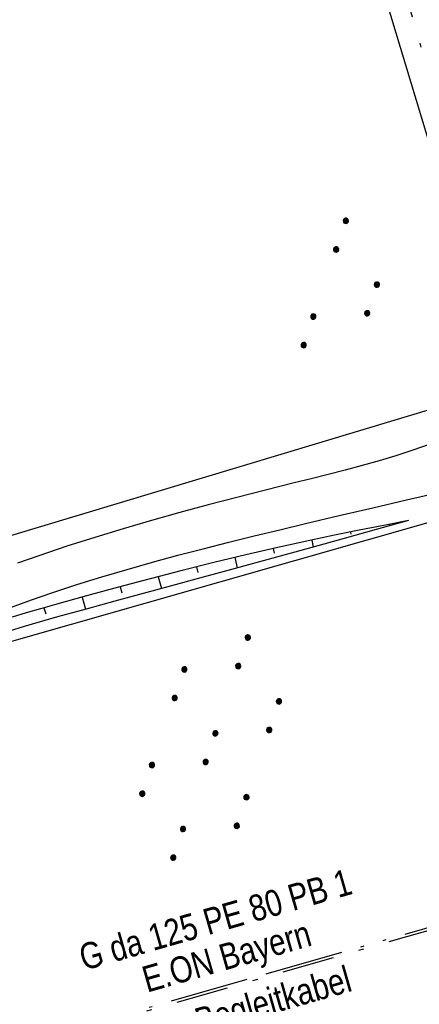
# Model space of a CAD drawing. Extents: x 510526 to 513920, y 467229 to 478797.
# Tile 96 of 256: x 510934 to 510964, y 471383 to 471458. Entities that reach past the tile are written whole.
import ezdxf
from ezdxf.enums import TextEntityAlignment as Align

# ---------------------------------------------------------------- set-up
doc = ezdxf.new("R2010")
doc.units = 0
doc.header["$LTSCALE"] = 10
doc.header["$MEASUREMENT"] = 0
for name, pattern in [('ACAD_ISO13W100', [37, 12, -3, 12, -3, 0.5, -3, 0.5, -3]), ('ACAD_ISO16W100', [73, 15, -6.5, 15, -6.5, 15, -7, 1, -7]), ('LT00', [0]), ('LT08', [0.42, 0.2, -0.1, 0.02, -0.1])]:
    doc.linetypes.add(name, pattern=pattern)
doc.layers.get('0').update_dxf_attribs({"linetype": 'LT00'})
for name, color, linetype in [('BAB-KABEL', 220, 'ACAD_ISO16W100'), ('DFK_AB_L', 21, 'LT00'), ('DFK_KATASTER', 250, 'LT00'), ('DFK_NUTZUNG', 250, 'LT00'), ('GASLTG', 250, 'ACAD_ISO13W100'), ('GASLTG_TEXT', 250, 'Continuous'), ('STROM_UNTER', 80, 'LT08'), ('V95_AFBR_BAB', 250, 'LT00'), ('V95_BOESCH', 250, 'LT00'), ('V95_BOSCHUNG', 250, 'LT00')]:
    doc.layers.add(name, color=color, linetype=linetype)
doc.styles.add('Versorgungsltg', font='ARIAL.TTF', dxfattribs={"width": 0.8, "height": 2})

# ---------------------------------------------------------------- blocks, each defined once
blk = doc.blocks.new('SYMB7110')
at = {"color": 0, "linetype": 'ByBlock'}
for p, q in [((-0.515, 0.392919), (-0.515, 0.367081)), ((-0.51, 0.362895), (-0.51, 0.397105)), ((-0.505, 0.399164), (-0.505, 0.360836)), ((-0.5, 0.360204), (-0.5, 0.399796)), ((-0.495, 0.399164), (-0.495, 0.360836)), ((-0.49, 0.362895), (-0.49, 0.397105)), ((-0.485, 0.392919), (-0.485, 0.367081)), ((-0.48, 0.379874), (-0.48, 0.380145)), ((-0.285, 0.392919), (-0.285, 0.367081)), ((-0.28, 0.362895), (-0.28, 0.397105)), ((-0.275, 0.399164), (-0.275, 0.360836)), ((-0.27, 0.360204), (-0.27, 0.399796)), ((-0.265, 0.399164), (-0.265, 0.360836)), ((-0.26, 0.362895), (-0.26, 0.397105)), ((-0.255, 0.392919), (-0.255, 0.367081)), ((-0.25, 0.379874), (-0.25, 0.380146)), ((0.255, 0.392919), (0.255, 0.367081)), ((0.26, 0.362895), (0.26, 0.397105)), ((0.265, 0.399164), (0.265, 0.360836)), ((0.27, 0.360204), (0.27, 0.399796)), ((0.275, 0.399164), (0.275, 0.360836)), ((0.28, 0.362895), (0.28, 0.397105)), ((0.285, 0.392919), (0.285, 0.367081)), ((0.29, 0.379874), (0.29, 0.380145)), ((0.485, 0.392919), (0.485, 0.367081)), ((0.49, 0.362895), (0.49, 0.397105)), ((0.495, 0.399164), (0.495, 0.360836)), ((0.5, 0.360204), (0.5, 0.399796)), ((0.505, 0.399164), (0.505, 0.360836)), ((0.51, 0.362895), (0.51, 0.397105)), ((0.515, 0.392919), (0.515, 0.367081)), ((0.52, 0.379874), (0.52, 0.380146)), ((-0.9, 0.012919), (-0.9, -0.012919)), ((-0.895, -0.017106), (-0.895, 0.017105)), ((-0.89, 0.019164), (-0.89, -0.019164)), ((-0.885, -0.019797), (-0.885, 0.019796)), ((-0.88, 0.019164), (-0.88, -0.019164)), ((-0.875, -0.017106), (-0.875, 0.017105)), ((-0.87, 0.012919), (-0.87, -0.012919)), ((-0.865, -0.000126), (-0.865, 0.000145)), ((-0.67, 0.012919), (-0.67, -0.012919)), ((-0.665, -0.017106), (-0.665, 0.017105)), ((-0.66, 0.019164), (-0.66, -0.019164)), ((-0.655, -0.019797), (-0.655, 0.019796)), ((-0.65, 0.019164), (-0.65, -0.019164)), ((-0.645, -0.017106), (-0.645, 0.017105)), ((-0.64, 0.012919), (-0.64, -0.012919)), ((-0.635, -0.000126), (-0.635, 0.000145)), ((-0.13, 0.012919), (-0.13, -0.012919)), ((-0.125, -0.017105), (-0.125, 0.017105)), ((-0.12, 0.019164), (-0.12, -0.019164)), ((-0.115, -0.019796), (-0.115, 0.019796)), ((-0.11, 0.019164), (-0.11, -0.019164)), ((-0.105, -0.017105), (-0.105, 0.017105)), ((-0.1, 0.012919), (-0.1, -0.012919)), ((-0.095, -0.000126), (-0.095, 0.000146)), ((0.1, 0.012919), (0.1, -0.012919)), ((0.105, -0.017105), (0.105, 0.017105)), ((0.11, 0.019164), (0.11, -0.019164)), ((0.115, -0.019796), (0.115, 0.019796)), ((0.12, 0.019164), (0.12, -0.019164)), ((0.125, -0.017105), (0.125, 0.017105)), ((0.13, 0.012919), (0.13, -0.012919)), ((0.135, -0.000126), (0.135, 0.000146)), ((0.64, 0.012919), (0.64, -0.012919)), ((0.645, -0.017105), (0.645, 0.017105)), ((0.65, 0.019164), (0.65, -0.019164)), ((0.655, -0.019796), (0.655, 0.019796)), ((0.66, 0.019164), (0.66, -0.019164)), ((0.665, -0.017105), (0.665, 0.017105)), ((0.67, 0.012919), (0.67, -0.012919)), ((0.675, -0.000126), (0.675, 0.000146)), ((0.87, 0.012919), (0.87, -0.012919)), ((0.875, -0.017105), (0.875, 0.017105)), ((0.88, 0.019164), (0.88, -0.019164)), ((0.885, -0.019796), (0.885, 0.019796)), ((0.89, 0.019164), (0.89, -0.019164)), ((0.895, -0.017105), (0.895, 0.017105)), ((0.9, 0.012919), (0.9, -0.012919)), ((0.905, -0.000126), (0.905, 0.000146)), ((-0.515, -0.367081), (-0.515, -0.392919)), ((-0.51, -0.397105), (-0.51, -0.362895)), ((-0.505, -0.360836), (-0.505, -0.399164)), ((-0.5, -0.399796), (-0.5, -0.360204)), ((-0.495, -0.360836), (-0.495, -0.399164)), ((-0.49, -0.397106), (-0.49, -0.362895)), ((-0.485, -0.367081), (-0.485, -0.392919)), ((-0.285, -0.367081), (-0.285, -0.392919)), ((-0.28, -0.397105), (-0.28, -0.362895)), ((-0.275, -0.360836), (-0.275, -0.399164)), ((-0.27, -0.399796), (-0.27, -0.360204)), ((-0.265, -0.360836), (-0.265, -0.399164)), ((-0.26, -0.397105), (-0.26, -0.362895)), ((-0.255, -0.367081), (-0.255, -0.392919)), ((0.255, -0.367081), (0.255, -0.392919)), ((0.26, -0.397105), (0.26, -0.362895)), ((0.265, -0.360836), (0.265, -0.399164)), ((0.27, -0.399796), (0.27, -0.360204)), ((0.275, -0.360836), (0.275, -0.399164)), ((0.28, -0.397105), (0.28, -0.362895)), ((0.285, -0.367081), (0.285, -0.392919)), ((0.485, -0.367081), (0.485, -0.392919)), ((0.49, -0.397105), (0.49, -0.362895)), ((0.495, -0.360836), (0.495, -0.399164)), ((0.5, -0.399796), (0.5, -0.360204)), ((0.505, -0.360836), (0.505, -0.399164)), ((0.51, -0.397105), (0.51, -0.362895)), ((0.515, -0.367081), (0.515, -0.392919)), ((-0.48, -0.380126), (-0.48, -0.379855)), ((-0.25, -0.380126), (-0.25, -0.379855)), ((0.29, -0.380126), (0.29, -0.379855)), ((0.52, -0.380126), (0.52, -0.379855))]:
    blk.add_line(p, q, dxfattribs=at)
for points in [[(-0.48, 0.38), (-0.481981, 0.388678), (-0.48753, 0.395637), (-0.49555, 0.399499), (-0.50445, 0.399499), (-0.51247, 0.395637), (-0.518019, 0.388678), (-0.52, 0.38), (-0.518019, 0.371322), (-0.51247, 0.364363), (-0.50445, 0.360501), (-0.49555, 0.360501), (-0.48753, 0.364363), (-0.481981, 0.371322), (-0.48, 0.38)], [(-0.25, 0.38), (-0.251981, 0.388678), (-0.25753, 0.395637), (-0.26555, 0.399499), (-0.27445, 0.399499), (-0.28247, 0.395637), (-0.288019, 0.388678), (-0.29, 0.38), (-0.288019, 0.371322), (-0.28247, 0.364363), (-0.27445, 0.360501), (-0.26555, 0.360501), (-0.25753, 0.364363), (-0.251981, 0.371322), (-0.25, 0.38)], [(0.29, 0.38), (0.288019, 0.388678), (0.28247, 0.395637), (0.27445, 0.399499), (0.26555, 0.399499), (0.25753, 0.395637), (0.251981, 0.388678), (0.25, 0.38), (0.251981, 0.371322), (0.25753, 0.364363), (0.26555, 0.360501), (0.27445, 0.360501), (0.28247, 0.364363), (0.288019, 0.371322), (0.29, 0.38)], [(0.52, 0.38), (0.518019, 0.388678), (0.51247, 0.395637), (0.50445, 0.399499), (0.495549, 0.399499), (0.48753, 0.395637), (0.481981, 0.388678), (0.48, 0.38), (0.481981, 0.371322), (0.48753, 0.364363), (0.495549, 0.360501), (0.50445, 0.360501), (0.51247, 0.364363), (0.518019, 0.371322), (0.52, 0.38)], [(-0.865, 0), (-0.866981, 0.008678), (-0.87253, 0.015637), (-0.88055, 0.019498), (-0.88945, 0.019498), (-0.89747, 0.015637), (-0.903019, 0.008678), (-0.905, 0)], [(-0.905, 0), (-0.903019, -0.008678), (-0.89747, -0.015637), (-0.88945, -0.019499), (-0.88055, -0.019499), (-0.87253, -0.015637), (-0.866981, -0.008678), (-0.865, 0)], [(-0.635, 0), (-0.636981, 0.008678), (-0.64253, 0.015637), (-0.65055, 0.019498), (-0.65945, 0.019498), (-0.66747, 0.015637), (-0.673019, 0.008678), (-0.675, 0)], [(-0.675, 0), (-0.673019, -0.008678), (-0.66747, -0.015637), (-0.65945, -0.019499), (-0.65055, -0.019499), (-0.64253, -0.015637), (-0.636981, -0.008678), (-0.635, 0)], [(-0.095, 0), (-0.096981, 0.008678), (-0.10253, 0.015637), (-0.11055, 0.019499), (-0.11945, 0.019499), (-0.12747, 0.015637), (-0.133019, 0.008678), (-0.135, 0)], [(-0.135, 0), (-0.133019, -0.008678), (-0.12747, -0.015637), (-0.11945, -0.019499), (-0.11055, -0.019499), (-0.10253, -0.015637), (-0.096981, -0.008678), (-0.095, 0)], [(0.135, 0), (0.133019, 0.008678), (0.12747, 0.015637), (0.11945, 0.019499), (0.11055, 0.019499), (0.10253, 0.015637), (0.096981, 0.008678), (0.095, 0)], [(0.095, 0), (0.096981, -0.008678), (0.10253, -0.015637), (0.11055, -0.019499), (0.11945, -0.019499), (0.12747, -0.015637), (0.133019, -0.008678), (0.135, 0)], [(0.675, 0), (0.673019, 0.008678), (0.66747, 0.015637), (0.65945, 0.019499), (0.65055, 0.019499), (0.64253, 0.015637), (0.636981, 0.008678), (0.635, 0)], [(0.635, 0), (0.636981, -0.008678), (0.64253, -0.015637), (0.65055, -0.019499), (0.65945, -0.019499), (0.66747, -0.015637), (0.673019, -0.008678), (0.675, 0)], [(0.905, 0), (0.903019, 0.008678), (0.89747, 0.015637), (0.88945, 0.019499), (0.88055, 0.019499), (0.87253, 0.015637), (0.866981, 0.008678), (0.865, 0)], [(0.865, 0), (0.866981, -0.008678), (0.87253, -0.015637), (0.88055, -0.019499), (0.88945, -0.019499), (0.89747, -0.015637), (0.903019, -0.008678), (0.905, 0)], [(-0.48, -0.38), (-0.481981, -0.371322), (-0.48753, -0.364363), (-0.49555, -0.360501), (-0.50445, -0.360501), (-0.51247, -0.364363), (-0.518019, -0.371322), (-0.52, -0.38), (-0.518019, -0.388678), (-0.51247, -0.395637), (-0.50445, -0.399499), (-0.49555, -0.399499), (-0.48753, -0.395637), (-0.481981, -0.388678), (-0.48, -0.38)], [(-0.25, -0.38), (-0.251981, -0.371322), (-0.25753, -0.364363), (-0.26555, -0.360501), (-0.27445, -0.360501), (-0.28247, -0.364363), (-0.288019, -0.371322), (-0.29, -0.38), (-0.288019, -0.388678), (-0.28247, -0.395637), (-0.27445, -0.399499), (-0.26555, -0.399499), (-0.25753, -0.395637), (-0.251981, -0.388678), (-0.25, -0.38)], [(0.29, -0.38), (0.288019, -0.371322), (0.28247, -0.364363), (0.27445, -0.360501), (0.26555, -0.360501), (0.25753, -0.364363), (0.251981, -0.371322), (0.25, -0.38), (0.251981, -0.388678), (0.25753, -0.395637), (0.26555, -0.399499), (0.27445, -0.399499), (0.28247, -0.395637), (0.288019, -0.388678), (0.29, -0.38)], [(0.52, -0.38), (0.518019, -0.371322), (0.51247, -0.364363), (0.50445, -0.360501), (0.495549, -0.360501), (0.48753, -0.364363), (0.481981, -0.371322), (0.48, -0.38), (0.481981, -0.388678), (0.48753, -0.395637), (0.495549, -0.399499), (0.50445, -0.399499), (0.51247, -0.395637), (0.518019, -0.388678), (0.52, -0.38)]]:
    blk.add_lwpolyline(points, dxfattribs=at)
blk = doc.blocks.new('SYMB7111')
at = {"color": 0, "linetype": 'ByBlock'}
for p, q in [((-0.13, 0.202919), (-0.13, 0.177081)), ((-0.125, 0.172895), (-0.125, 0.207105)), ((-0.12, 0.209164), (-0.12, 0.170836)), ((-0.115, 0.170204), (-0.115, 0.209796)), ((-0.11, 0.209164), (-0.11, 0.170836)), ((-0.105, 0.172895), (-0.105, 0.207105)), ((-0.1, 0.202919), (-0.1, 0.177081)), ((-0.095, 0.189874), (-0.095, 0.190146)), ((0.1, 0.202919), (0.1, 0.177081)), ((0.105, 0.172895), (0.105, 0.207105)), ((0.11, 0.209164), (0.11, 0.170836)), ((0.115, 0.170204), (0.115, 0.209796)), ((0.12, 0.209164), (0.12, 0.170836)), ((0.125, 0.172895), (0.125, 0.207105)), ((0.13, 0.202919), (0.13, 0.177081)), ((0.135, 0.189874), (0.135, 0.190146)), ((-0.515, -0.177081), (-0.515, -0.202919)), ((-0.51, -0.207105), (-0.51, -0.172895)), ((-0.505, -0.170836), (-0.505, -0.209164)), ((-0.5, -0.209796), (-0.5, -0.170204)), ((-0.495, -0.170836), (-0.495, -0.209164)), ((-0.49, -0.207105), (-0.49, -0.172895)), ((-0.485, -0.177081), (-0.485, -0.202919)), ((-0.48, -0.190126), (-0.48, -0.189854)), ((-0.285, -0.177081), (-0.285, -0.202919)), ((-0.28, -0.207105), (-0.28, -0.172895)), ((-0.275, -0.170836), (-0.275, -0.209164)), ((-0.27, -0.209796), (-0.27, -0.170204)), ((-0.265, -0.170836), (-0.265, -0.209164)), ((-0.26, -0.207105), (-0.26, -0.172895)), ((-0.255, -0.177081), (-0.255, -0.202919)), ((-0.25, -0.190126), (-0.25, -0.189854)), ((0.255, -0.177081), (0.255, -0.202919)), ((0.26, -0.207105), (0.26, -0.172895)), ((0.265, -0.170836), (0.265, -0.209164)), ((0.27, -0.209796), (0.27, -0.170204)), ((0.275, -0.170836), (0.275, -0.209164)), ((0.28, -0.207105), (0.28, -0.172895)), ((0.285, -0.177081), (0.285, -0.202919)), ((0.29, -0.190126), (0.29, -0.189854)), ((0.485, -0.177081), (0.485, -0.202919)), ((0.49, -0.207105), (0.49, -0.172895)), ((0.495, -0.170836), (0.495, -0.209164)), ((0.5, -0.209796), (0.5, -0.170204)), ((0.505, -0.170836), (0.505, -0.209164)), ((0.51, -0.207105), (0.51, -0.172895)), ((0.515, -0.177081), (0.515, -0.202919)), ((0.52, -0.190126), (0.52, -0.189854))]:
    blk.add_line(p, q, dxfattribs=at)
for points in [[(-0.095, 0.19), (-0.096981, 0.198678), (-0.10253, 0.205637), (-0.11055, 0.209499), (-0.11945, 0.209499), (-0.12747, 0.205637), (-0.133019, 0.198678), (-0.135, 0.19), (-0.133019, 0.181322), (-0.12747, 0.174363), (-0.11945, 0.170501), (-0.11055, 0.170501), (-0.10253, 0.174363), (-0.096981, 0.181322), (-0.095, 0.19)], [(0.135, 0.19), (0.133019, 0.198678), (0.12747, 0.205637), (0.11945, 0.209499), (0.11055, 0.209499), (0.10253, 0.205637), (0.096981, 0.198678), (0.095, 0.19), (0.096981, 0.181322), (0.10253, 0.174363), (0.11055, 0.170501), (0.11945, 0.170501), (0.12747, 0.174363), (0.133019, 0.181322), (0.135, 0.19)], [(-0.48, -0.19), (-0.481981, -0.181322), (-0.48753, -0.174363), (-0.49555, -0.170501), (-0.50445, -0.170501), (-0.51247, -0.174363), (-0.518019, -0.181322), (-0.52, -0.19), (-0.518019, -0.198678), (-0.51247, -0.205637), (-0.50445, -0.209499), (-0.49555, -0.209499), (-0.48753, -0.205637), (-0.481981, -0.198678), (-0.48, -0.19)], [(-0.25, -0.19), (-0.251981, -0.181322), (-0.25753, -0.174363), (-0.26555, -0.170501), (-0.27445, -0.170501), (-0.28247, -0.174363), (-0.288019, -0.181322), (-0.29, -0.19), (-0.288019, -0.198678), (-0.28247, -0.205637), (-0.27445, -0.209499), (-0.26555, -0.209499), (-0.25753, -0.205637), (-0.251981, -0.198678), (-0.25, -0.19)], [(0.29, -0.19), (0.288019, -0.181322), (0.28247, -0.174363), (0.27445, -0.170501), (0.26555, -0.170501), (0.25753, -0.174363), (0.251981, -0.181322), (0.25, -0.19), (0.251981, -0.198678), (0.25753, -0.205637), (0.26555, -0.209499), (0.27445, -0.209499), (0.28247, -0.205637), (0.288019, -0.198678), (0.29, -0.19)], [(0.52, -0.19), (0.518019, -0.181322), (0.51247, -0.174363), (0.50445, -0.170501), (0.49555, -0.170501), (0.48753, -0.174363), (0.481981, -0.181322), (0.48, -0.19), (0.481981, -0.198678), (0.48753, -0.205637), (0.49555, -0.209499), (0.50445, -0.209499), (0.51247, -0.205637), (0.518019, -0.198678), (0.52, -0.19)]]:
    blk.add_lwpolyline(points, dxfattribs=at)

msp = doc.modelspace()

# ---------------------------------------------------------------- linework, layer by layer
at = {"layer": 'BAB-KABEL', "ltscale": 0.03, "flags": 128}
msp.add_lwpolyline([(513339.839, 477816.319), (513312.266, 477774.649), (513284.672, 477732.996), (513252.5, 477694.412), (513223.881, 477653.496), (513195.795, 477612.121), (513167.629, 477570.875), (513139.88, 477529.298), (513111.793, 477487.916), (513083.807, 477446.454), (513055.844, 477404.978), (513022.492, 477355.034), (513000.515, 477321.52), (512973.122, 477279.62), (512945.422, 477237.871), (512917.575, 477196.217), (512879.155, 477137.499), (512858.339, 477103.216), (512837.389, 477068.954), (512811.451, 477026.06), (512784.195, 476983.896), (512756.652, 476941.559), (512731.123, 476898.632), (512706.393, 476854.964), (512681.949, 476811.101), (512658.869, 476770.394), (512633.742, 476723.052), (512609.823, 476678.973), (512586.03, 476634.72), (512574.463, 476609.04), (512565.77, 476584.237), (512545.206, 476542.916), (512523.454, 476497.739), (512501.769, 476452.474), (512480.246, 476407.171), (512458.846, 476361.789), (512438.563, 476315.939), (512418.177, 476270.118), (512378.72, 476177.833), (512359.892, 476131.364), (512341.348, 476084.783), (512322.575, 476038.314), (512304.817, 475991.341), (512287.677, 475944.24), (512270.282, 475897.168), (512254.121, 475849.696), (512237.768, 475802.276), (512221.53, 475754.824), (512205.859, 475707.192), (512190.782, 475659.377), (512175.78, 475611.52), (512161.516, 475563.423), (512145.692, 475515.804), (512137.725, 475496.074), (512130.625, 475467.918), (512119.035, 475418.91), (512105.583, 475370.555), (512100.73, 475351.099), (512084.182, 475320.513), (512082.618, 475318.668), (512071.987, 475296.243), (512062.064, 475264.372), (512059.316, 475232.902), (512061.872, 475193.176), (512054.818, 475143.1), (512045.689, 475099.989), (512036.29, 475050.898), (512027.273, 475001.725), (512018.223, 474952.549), (512008.899, 474903.418), (512000.14, 474854.229), (511992.355, 474804.855), (511985.273, 474755.369), (511977.385, 474700.851), (511969.41, 474646.425), (511966.53, 474615.204), (511972.795, 474604.79), (511970.049, 474596.165), (511959.565, 474586.374), (511941.907, 474517.478), (511936.852, 474477.772), (511926.657, 474399.733), (511919.973, 474355.376), (511910.09, 474296.615), (511899.454, 474238.126), (511883.784, 474152.683), (511870.289, 474094.001), (511857.131, 474053.876), (511852.776, 474012.454), (511853.171, 473966.862), (511852.492, 473957.146), (511851.311, 473949.656), (511841.692, 473942.065), (511825.821, 473895.229), (511826.651, 473894.117), (511810.899, 473851.945), (511793.573, 473805.027), (511775.285, 473758.358), (511755.124, 473712.475), (511734.052, 473667.008), (511712.225, 473621.972), (511689.498, 473577.273), (511665.157, 473533.497), (511639.854, 473490.241), (511612.908, 473448.14), (511601.588, 473431.806), (511558.048, 473366.072), (511514.894, 473306.01), (511484.056, 473267.454), (511450.631, 473224.7), (511393.065, 473164.53), (511363.017, 473132.866), (511308.517, 473076.446), (511275.572, 473040.359), (511243.006, 473009.331), (511235.22, 472986.054), (511231.03, 472981.056), (511075.99, 472813.106), (511070.243, 472807.304), (511057.801, 472797.513), (511038.028, 472769.96), (511010.695, 472730.526), (510983.876, 472687.185), (510959.577, 472643.761), (510934.3, 472604.326), (510904.804, 472574.327), (510913.914, 472558.288), (510911.702, 472550.665), (510911.228, 472549.239), (510895.971, 472514.712), (510882.655, 472477.924), (510872.403, 472460.753), (510857.497, 472432.352), (510836.101, 472381.12), (510836.281, 472368.894), (510832.944, 472355.972), (510830.181, 472332.026), (510848.219, 472325.537), (510838.512, 472271.416), (510831.965, 472215.431), (510830.702, 472169.392), (510828.833, 472118.665), (510829.075, 472067.625), (510833.949, 472011.739), (510842.444, 471951.437), (510849.978, 471906.34), (510856.18, 471866.272), (510867.229, 471812.821), (510879.853, 471762.875), (510891.506, 471713.806), (510903.789, 471665.07), (510916.063, 471616.285), (510929.638, 471568.076), (510950.958, 471501.368), (510971.606, 471429.824), (510974.35, 471422.765), (510989.551, 471366.875), (511004.499, 471314.199), (511016.364, 471270.838), (511026.276, 471232.419), (511039.24, 471184.146), (511056.597, 471116.881), (511065.905, 471078.265), (511077.604, 471030.011), (511089.225, 470981.622), (511098.911, 470932.895), (511107.165, 470884.025), (511116.152, 470835.042), (511125.079, 470786.059), (511133.148, 470736.973), (511137.299, 470706.315), (511129.89, 470689.715), (511129.543, 470684.612), (511132.443, 470671.581), (511143.113, 470670.948), (511145.784, 470638.261), (511151.08, 470588.888), (511155.977, 470539.416), (511159.512, 470489.779), (511162.627, 470440.141), (511165.944, 470390.621), (511167.842, 470340.945), (511167.805, 470291.237), (511167.773, 470272.425), (511169.192, 470243.962), (511168.974, 470223.344), (511163.734, 470203.872), (511151.457, 470170.118), (511152.401, 470145.764), (511161.627, 470107.325), (511162.261, 470078.654), (511157.084, 470021.39), (511153.973, 469975.779), (511150.229, 469924.108), (511146.614, 469878.373), (511141.044, 469826.728), (511133.852, 469745.039), (511131.815, 469700.017), (511128.932, 469655.166), (511125.194, 469595.287), (511130.663, 469554.69), (511130.405, 469544.669), (511121.691, 469477.401)], dxfattribs=at)
at = {"layer": 'DFK_AB_L'}
msp.add_line((510945.607, 471511.892), (510970.084, 471430.708), dxfattribs=at)
at = {"layer": 'DFK_KATASTER'}
for p, q in [((510920.009, 471414.857), (510969.582, 471429.774)), ((510971.889, 471421.774), (510930.842, 471410.066))]:
    msp.add_line(p, q, dxfattribs=at)
at = {"layer": 'GASLTG', "ltscale": 0.05, "flags": 128}
msp.add_lwpolyline([(511148.875, 471507.115), (511136.086, 471488.713), (511118.738, 471469.706), (511104.823, 471464.073), (511064.535, 471451.84), (511073.727, 471420.508), (511035.326, 471409.31), (511034.337, 471409.369), (511033.346, 471409.584), (511031.881, 471409.8), (511030.508, 471409.572), (511029.253, 471408.895), (511028.392, 471408.034), (511027.271, 471407.258), (511026.59, 471406.763), (510992.279, 471396.757), (510921.227, 471376.416), (510919.966, 471376.125), (510915.368, 471374.883), (510914.514, 471374.841), (510914.913, 471371.672), (510914.96, 471371.254), (510914.032, 471371.129)], dxfattribs=at)
at = {"layer": 'STROM_UNTER', "ltscale": 2}
msp.add_lwpolyline([(510914.523, 471374.644), (510915.399, 471374.687), (510920.014, 471375.934), (510921.277, 471376.224), (510921.277, 471376.224), (510992.334, 471396.567), (511026.679, 471406.583), (511028.52, 471407.882), (511029.373, 471408.735), (511030.573, 471409.382), (511031.883, 471409.6), (511033.31, 471409.39), (511034.309, 471409.173), (511035.349, 471409.111), (511073.975, 471420.375), (511064.782, 471451.709), (511104.889, 471463.887)], dxfattribs=at)
at = {"layer": 'V95_AFBR_BAB'}
for points in [[(510932.896, 471413.265), (510934.429, 471413.818), (510935.968, 471414.352), (510937.868, 471414.978), (510939.778, 471415.575), (510941.698, 471416.143), (510943.624, 471416.688), (510945.558, 471417.212), (510947.497, 471417.718), (510949.44, 471418.209), (510951.386, 471418.689), (510953.334, 471419.16), (510955.283, 471419.626), (510957.844, 471420.234), (510960.405, 471420.837), (510962.967, 471421.435), (510965.531, 471422.026), (510968.55, 471422.711), (510971.571, 471423.388), (510974.594, 471424.057), (510977.619, 471424.721), (510980.644, 471425.381), (510983.371, 471425.974)], [(510964.702, 471425.66), (510963.442, 471425.215), (510962.171, 471424.802), (510960.892, 471424.417), (510959.605, 471424.053), (510958.312, 471423.707), (510957.015, 471423.374), (510955.715, 471423.047), (510954.415, 471422.724), (510952.234, 471422.177), (510950.055, 471421.62), (510947.882, 471421.05), (510945.713, 471420.465), (510943.551, 471419.86), (510941.396, 471419.232), (510939.25, 471418.579), (510937.114, 471417.897), (510934.988, 471417.182), (510933.363, 471416.61)]]:
    msp.add_lwpolyline(points, dxfattribs=at)
at = {"layer": 'V95_BOESCH'}
for points in [[(510963.115, 471419.863), (510960.664, 471419.175), (510958.216, 471418.49), (510955.772, 471417.81), (510953.633, 471417.22), (510951.497, 471416.634), (510949.361, 471416.051), (510947.223, 471415.469), (510945.08, 471414.886), (510942.93, 471414.302), (510940.769, 471413.713), (510938.595, 471413.118), (510936.406, 471412.515), (510935.446, 471412.248), (510934.486, 471411.975), (510933.532, 471411.688), (510932.586, 471411.384)], [(510963.115, 471419.863), (510961.238, 471419.493), (510959.363, 471419.12), (510957.49, 471418.738), (510955.622, 471418.345), (510953.18, 471417.806), (510950.746, 471417.242), (510948.316, 471416.655), (510945.891, 471416.047), (510943.467, 471415.419), (510941.042, 471414.775), (510938.615, 471414.115), (510936.184, 471413.443), (510935.102, 471413.14), (510934.021, 471412.828), (510932.946, 471412.504)]]:
    msp.add_lwpolyline(points, dxfattribs=at)
at = {"layer": 'V95_BOSCHUNG'}
for p, q in [((510961.643, 471419.573), (510961.666, 471419.456)), ((510958.7, 471418.986), (510958.735, 471418.815)), ((510955.763, 471418.375), (510955.876, 471417.839)), ((510952.829, 471417.726), (510952.907, 471417.384)), ((510949.907, 471417.042), (510950.092, 471416.25)), ((510946.988, 471416.324), (510947.095, 471415.894)), ((510944.08, 471415.58), (510944.31, 471414.677)), ((510941.174, 471414.81), (510941.297, 471414.35)), ((510938.276, 471414.022), (510938.531, 471413.1)), ((510935.377, 471413.217), (510935.512, 471412.761))]:
    msp.add_line(p, q, dxfattribs=at)

# ---------------------------------------------------------------- block references
at = {"layer": 'DFK_NUTZUNG', "xscale": 10, "yscale": 10, "zscale": 10, "rotation": 251.28826}
for name, p in [('SYMB7111', (510958.547, 471437.35)), ('SYMB7110', (510948.056, 471402.566))]:
    msp.add_blockref(name, p, dxfattribs=at)

# ---------------------------------------------------------------- texts
at = {"layer": 'GASLTG_TEXT', "style": 'Versorgungsltg', "width": 0.8}
for s, p in [('G da 125 PE 80 PB 1', (510948.697, 471388.504)), ('E.ON Bayern', (510949.554, 471385.702)), ('Gas-Begleitkabel', (510950.759, 471381.71))]:
    msp.add_text(s, height=2, rotation=15.9759, dxfattribs=at).set_placement(p, align=Align.CENTER)

doc.saveas('drawing.dxf')
